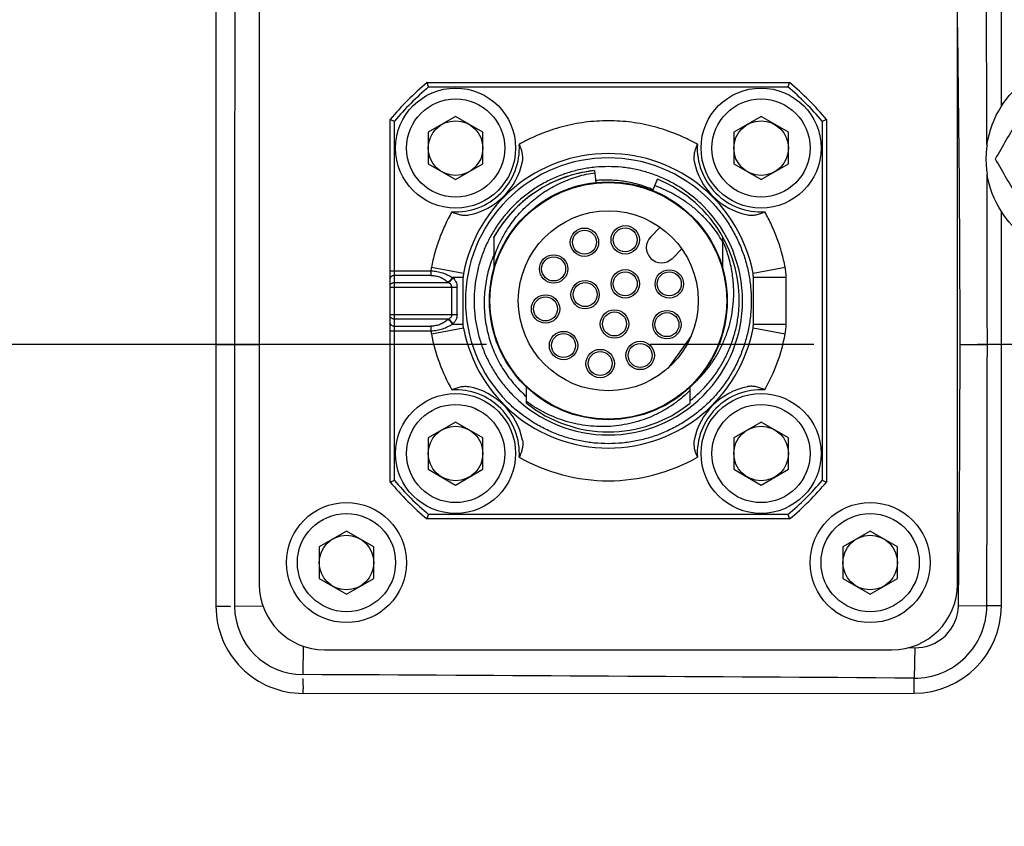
# Model space of a CAD drawing. Header units: millimetres. Extents: x 5828 to 6704, y 123 to 421.
# Tile 179 of 256: x 6532.65 to 6534.91, y 213.24 to 215.09. Entities that reach past the tile are written whole.
import ezdxf

# ---------------------------------------------------------------- set-up
doc = ezdxf.new("R2010")
doc.units = ezdxf.units.MM
doc.linetypes.add('CENTER', pattern=[0.6, 0.375, -0.075, 0.075, -0.075])
for name, color, linetype in [('中心线', 7, 'Continuous'), ('外形图', 7, 'Continuous'), ('尺寸标注', 7, 'Continuous'), ('运动范围', 7, 'Continuous')]:
    doc.layers.add(name, color=color, linetype=linetype)
doc.styles.add('微软雅黑', font='msyh.ttc', dxfattribs={"height": 1.5})
doc.dimstyles.new('尺寸标注_1_20比例', dxfattribs={"dimtxt": 1.5, "dimasz": 1.25, "dimexe": 0.5, "dimexo": 0.4, "dimgap": 0.5, "dimtad": 1, "dimdec": 1, "dimlfac": 20, "dimdsep": 46, "dimtxsty": '微软雅黑', "dimcen": 0.09, "dimadec": 0, "dimazin": 0, "dimtp": 0.01, "dimtm": 0.01, "dimtfac": 1, "dimtdec": 1, "dimtofl": 0, "dimtmove": 0, "dimatfit": 3, "dimfxl": 1, "dimtolj": 1, "dimarcsym": 0})

# ---------------------------------------------------------------- blocks, each defined once
blk = doc.blocks.new('*D1145')
at = {"layer": 'Defpoints', "color": 0}
for p in [(6564.9775, 227.1499), (6618.6004, 224.7716), (6488.2514, 214.3423), (6559.4529, 214.3423), (6635.7237, 214.3423)]:
    blk.add_point(p, dxfattribs=at)
at = {"layer": '尺寸标注', "color": 0, "lineweight": -2}
blk.add_arc((6559.4529, 214.3423), 13.9483, 15.13637, 174.86363, dxfattribs=at)
at = {"layer": '尺寸标注', "color": 0}
for points in [[(6572.7139, 217.9391), (6573.1206, 218.0298), (6573.1893, 216.7644)], [(6545.3524, 215.6004), (6545.7687, 215.5817), (6545.5045, 214.3423)]]:
    blk.add_solid(points, dxfattribs=at)
at = {"layer": '尺寸标注', "color": 0, "insert": (6557.2583, 229.4032), "char_height": 1.5, "attachment_point": 5, "rotation": 8.2904, "style": '微软雅黑'}
blk.add_mtext('\\A1;{\\fAlibaba PuHuiTi 3.0 55 Regular|b0|i0|c134|p18;-\\A1;170%%d}', dxfattribs=at)
blk = doc.blocks.new('*D1146')
at = {"layer": 'Defpoints', "color": 0}
for p in [(6488.2514, 214.3423), (6559.4529, 214.3423), (6635.7237, 214.3423), (6618.6004, 203.913), (6564.9841, 201.5194)]:
    blk.add_point(p, dxfattribs=at)
at = {"layer": '尺寸标注', "color": 0, "lineweight": -2}
blk.add_arc((6559.4529, 214.3423), 13.965, 185.13022, 344.86978, dxfattribs=at)
at = {"layer": '尺寸标注', "color": 0}
for points in [[(6545.7519, 213.1029), (6545.3356, 213.0842), (6545.4878, 214.3423)], [(6573.1371, 210.6519), (6572.7305, 210.7426), (6573.2057, 211.9173)]]:
    blk.add_solid(points, dxfattribs=at)
at = {"layer": '尺寸标注', "color": 0, "insert": (6555.4094, 202.3101), "char_height": 1.5, "attachment_point": 5, "rotation": 341.4248, "style": '微软雅黑'}
blk.add_mtext('\\A1;{\\fAlibaba PuHuiTi 3.0 55 Regular|b0|i0|c134|p18;+\\A1;170%%d}', dxfattribs=at)

msp = doc.modelspace()

# ---------------------------------------------------------------- linework, layer by layer
at = {"layer": '中心线', "linetype": 'CENTER', "ltscale": 5}
msp.add_line((6635.7237, 214.3423), (6488.2514, 214.3423), dxfattribs=at)
at = {"layer": '外形图', "linetype": 'ByBlock'}
for p, q in [((6533.2029, 216.0923), (6533.2029, 213.7923)), ((6534.8029, 213.7923), (6534.8029, 216.0923)), ((6533.5875, 214.9423), (6534.4182, 214.9423)), ((6533.5912, 214.9323), (6533.5875, 214.9423)), ((6533.5912, 214.9323), (6534.4146, 214.9323)), ((6534.4182, 214.9423), (6534.4146, 214.9323)), ((6533.5029, 214.027), (6533.5029, 214.8576)), ((6533.5029, 214.8576), (6533.5129, 214.854)), ((6533.6529, 214.8645), (6533.5904, 214.8284)), ((6533.7154, 214.8284), (6533.6529, 214.8645)), ((6534.3529, 214.8645), (6534.2904, 214.8284)), ((6534.4154, 214.8284), (6534.3529, 214.8645)), ((6534.4929, 214.854), (6534.5029, 214.8576)), ((6534.5029, 214.8576), (6534.5029, 214.027)), ((6533.5129, 214.0306), (6533.5129, 214.854)), ((6534.4929, 214.854), (6534.4929, 214.0306)), ((6533.5904, 214.8284), (6533.5904, 214.7562)), ((6533.7154, 214.7562), (6533.7154, 214.8284)), ((6534.2904, 214.8284), (6534.2904, 214.7562)), ((6534.4154, 214.7562), (6534.4154, 214.8284)), ((6533.5904, 214.7562), (6533.6529, 214.7201)), ((6533.6529, 214.7201), (6533.7154, 214.7562)), ((6534.2904, 214.7562), (6534.3529, 214.7201)), ((6534.3529, 214.7201), (6534.4154, 214.7562)), ((6533.967, 214.7401), (6533.967, 214.7401)), ((6533.9679, 214.7402), (6533.9679, 214.7402)), ((6533.9713, 214.7406), (6533.9711, 214.7406)), ((6533.9714, 214.7406), (6533.9713, 214.7406)), ((6533.9715, 214.7406), (6533.9714, 214.7406)), ((6533.9715, 214.7406), (6533.9744, 214.7133)), ((6533.8919, 214.721), (6533.8923, 214.7212)), ((6533.8923, 214.7212), (6533.8924, 214.7212)), ((6534.1049, 214.6949), (6534.1153, 214.7207)), ((6534.9036, 214.3423), (6534.9036, 214.6466)), ((6534.1218, 214.6108), (6534.1001, 214.589)), ((6533.7404, 214.5875), (6533.741, 214.5887)), ((6533.7404, 214.5875), (6533.7404, 214.5154)), ((6533.741, 214.5887), (6533.7418, 214.5901)), ((6533.7418, 214.5901), (6533.7426, 214.5915)), ((6533.7426, 214.5915), (6533.7435, 214.593)), ((6533.7435, 214.593), (6533.7441, 214.5941)), ((6533.7441, 214.5941), (6533.7448, 214.5953)), ((6533.7448, 214.5953), (6533.7456, 214.5966)), ((6533.7456, 214.5966), (6533.7464, 214.5979)), ((6533.7464, 214.5979), (6533.7472, 214.5992)), ((6533.7472, 214.5992), (6533.748, 214.6006)), ((6533.748, 214.6006), (6533.7489, 214.602)), ((6533.7489, 214.602), (6533.7498, 214.6034)), ((6533.7494, 214.6028), (6533.7494, 214.6028)), ((6533.7498, 214.6034), (6533.7507, 214.6049)), ((6533.7507, 214.6049), (6533.7517, 214.6064)), ((6533.7514, 214.6059), (6533.7515, 214.606)), ((6534.2654, 214.5154), (6534.2654, 214.588)), ((6534.1496, 214.5395), (6534.1713, 214.5613)), ((6533.6712, 214.505), (6533.5975, 214.5189)), ((6534.4082, 214.5189), (6534.3345, 214.505)), ((6533.5029, 214.511), (6533.5963, 214.511)), ((6533.5963, 214.5004), (6533.5129, 214.5004)), ((6533.5963, 214.511), (6533.5963, 214.5004)), ((6533.5029, 214.4736), (6533.6563, 214.4736)), ((6533.5129, 214.4842), (6533.6364, 214.4842)), ((6533.6441, 214.411), (6533.6441, 214.4736)), ((6533.6704, 214.4957), (6533.6454, 214.4957)), ((6533.6563, 214.411), (6533.6563, 214.4736)), ((6533.6704, 214.3889), (6533.6704, 214.4957)), ((6534.3354, 214.3889), (6534.3354, 214.4957)), ((6534.4104, 214.4957), (6534.3354, 214.4957)), ((6534.4104, 214.3889), (6534.4104, 214.4957)), ((6533.5029, 214.411), (6533.6441, 214.411)), ((6533.6441, 214.411), (6533.6563, 214.411)), ((6533.6364, 214.4004), (6533.5129, 214.4004)), ((6533.5129, 214.3842), (6533.5963, 214.3842)), ((6533.5963, 214.3842), (6533.5963, 214.3736)), ((6533.6454, 214.3889), (6533.6704, 214.3889)), ((6534.3354, 214.3889), (6534.4104, 214.3889)), ((6533.5029, 214.3736), (6533.5963, 214.3736)), ((6533.6712, 214.3796), (6533.5975, 214.3657)), ((6534.4082, 214.3657), (6534.3345, 214.3796)), ((6533.1038, 214.3423), (6533.2029, 214.3423)), ((6533.1038, 214.3423), (6533.1038, 213.7423)), ((6534.1922, 214.3605), (6534.1391, 214.2875)), ((6534.809, 214.3423), (6534.8714, 214.3423)), ((6534.9036, 214.3423), (6534.8714, 214.3423)), ((6534.9036, 213.743), (6534.9036, 214.3423)), ((6533.8154, 214.2078), (6533.8154, 214.2446)), ((6534.1904, 214.2078), (6534.1904, 214.2446)), ((6533.8154, 214.2081), (6533.8155, 214.208)), ((6533.6529, 214.1645), (6533.5904, 214.1284)), ((6533.7154, 214.1284), (6533.6529, 214.1645)), ((6534.3529, 214.1645), (6534.2904, 214.1284)), ((6534.4154, 214.1284), (6534.3529, 214.1645)), ((6533.5904, 214.1284), (6533.5904, 214.0562)), ((6533.7154, 214.0562), (6533.7154, 214.1284)), ((6534.2904, 214.1284), (6534.2904, 214.0562)), ((6534.4154, 214.0562), (6534.4154, 214.1284)), ((6533.5904, 214.0562), (6533.6529, 214.0201)), ((6533.6529, 214.0201), (6533.7154, 214.0562)), ((6534.2904, 214.0562), (6534.3529, 214.0201)), ((6534.3529, 214.0201), (6534.4154, 214.0562)), ((6533.5129, 214.0306), (6533.5029, 214.027)), ((6534.5029, 214.027), (6534.4929, 214.0306)), ((6533.5875, 213.9423), (6533.5912, 213.9523)), ((6534.4182, 213.9423), (6533.5875, 213.9423)), ((6534.4146, 213.9523), (6533.5912, 213.9523)), ((6534.4146, 213.9523), (6534.4182, 213.9423)), ((6533.4029, 213.9145), (6533.3404, 213.8784)), ((6533.4654, 213.8784), (6533.4029, 213.9145)), ((6534.6029, 213.9145), (6534.5404, 213.8784)), ((6534.6654, 213.8784), (6534.6029, 213.9145)), ((6533.3404, 213.8784), (6533.3404, 213.8062)), ((6533.4654, 213.8062), (6533.4654, 213.8784)), ((6534.5404, 213.8784), (6534.5404, 213.8062)), ((6534.6654, 213.8062), (6534.6654, 213.8784)), ((6533.3404, 213.8062), (6533.4029, 213.7701)), ((6533.4029, 213.7701), (6533.4654, 213.8062)), ((6534.5404, 213.8062), (6534.6029, 213.7701)), ((6534.6029, 213.7701), (6534.6654, 213.8062)), ((6533.2116, 213.7423), (6533.1466, 213.742)), ((6534.8051, 213.7437), (6534.8701, 213.7429)), ((6533.304, 213.6506), (6533.303, 213.5855)), ((6533.3529, 213.6423), (6534.6529, 213.6423)), ((6534.6913, 213.6475), (6534.705, 213.6472)), ((6534.705, 213.6472), (6534.7035, 213.5774)), ((6533.3037, 213.5425), (6534.7038, 213.5431))]:
    msp.add_line(p, q, dxfattribs=at)
msp.add_lwpolyline([(6533.7517, 214.6064), (6533.7527, 214.6079), (6533.7528, 214.6081)], dxfattribs=at)
for centre, radius in [((6533.6529, 214.7923), 0.1375), ((6534.3529, 214.7923), 0.1375), ((6533.6529, 214.7923), 0.1125), ((6534.3529, 214.7923), 0.1125), ((6533.6529, 214.7923), 0.0625), ((6534.3529, 214.7923), 0.0625), ((6534.0029, 214.4423), 0.2725), ((6534.0029, 214.4423), 0.2712), ((6534.0029, 214.4423), 0.2062), ((6533.9482, 214.5766), 0.0325), ((6534.0416, 214.582), 0.0325), ((6534.0416, 214.582), 0.0275), ((6533.9482, 214.5766), 0.0275), ((6533.8776, 214.5153), 0.0325), ((6533.8776, 214.5153), 0.0275), ((6534.0417, 214.4812), 0.0325), ((6534.0417, 214.4812), 0.0275), ((6534.1426, 214.481), 0.0325), ((6534.1426, 214.481), 0.0275), ((6533.9497, 214.4565), 0.0325), ((6533.9497, 214.4565), 0.0275), ((6533.8591, 214.4237), 0.0325), ((6533.8591, 214.4237), 0.0275), ((6534.0171, 214.3892), 0.0325), ((6534.0171, 214.3892), 0.0275), ((6534.1372, 214.3877), 0.0325), ((6534.1372, 214.3877), 0.0275), ((6533.9003, 214.3398), 0.0325), ((6533.9003, 214.3398), 0.0275), ((6534.0759, 214.317), 0.0325), ((6534.0759, 214.317), 0.0275), ((6533.9842, 214.2985), 0.0325), ((6533.9842, 214.2985), 0.0275), ((6533.6529, 214.0923), 0.1375), ((6534.3529, 214.0923), 0.1375), ((6533.6529, 214.0923), 0.1125), ((6534.3529, 214.0923), 0.1125), ((6533.6529, 214.0923), 0.0625), ((6534.3529, 214.0923), 0.0625), ((6533.4029, 213.8423), 0.1375), ((6534.6029, 213.8423), 0.1375), ((6533.4029, 213.8423), 0.1125), ((6534.6029, 213.8423), 0.1125), ((6533.4029, 213.8423), 0.0625), ((6534.6029, 213.8423), 0.0625)]:
    msp.add_circle(centre, radius, dxfattribs=at)
for centre, radius, start, end in [((7193.3672, 213.9117), 660.2212, 179.8063724, 179.9626317), ((6210.0827, 213.5254), 324.7904, 0.224812, 0.461525), ((6485.0318, 214.3225), 49.7772, 0.0228, 0.87294), ((6534.0029, 214.4423), 0.65, 129.7151, 140.2849), ((6534.0029, 214.4423), 0.64, 130.0374, 139.9626), ((6534.0029, 214.4423), 0.64, 40.0374, 49.9626), ((6534.0029, 214.4423), 0.65, 39.7151, 50.2849), ((6571.6622, 193.6587), 42.4004, 150.00648, 150.14291), ((6533.6529, 214.7923), 0.1462, 266.6537, 3.3409), ((6534.3529, 214.7923), 0.1462, 176.6591, 273.3463), ((6535.0899, 214.7672), 0.2216, 171.5269, 179.9879), ((6534.0029, 214.4423), 0.3375, 10.7012, 169.2987), ((6534.0029, 214.4423), 0.3275, 45.0011, 224.9988), ((6535.0899, 214.7673), 0.2217, 179.997, 188.8141), ((6574.432, 237.4702), 45.5963, 209.86187, 209.98874), ((6533.6529, 214.7923), 0.1562, 281.3263, 348.6738), ((6534.3529, 214.7923), 0.1562, 191.3262, 258.6737), ((6534.0029, 214.4423), 0.3, 95.9999, 151.0454), ((6534.0026, 214.4427), 0.2995, 109.267, 113.5015), ((6534.0027, 214.4425), 0.2997, 108.8381, 112.72), ((6534.003, 214.442), 0.3003, 108.08, 111.7288), ((6534.003, 214.4421), 0.3003, 107.9932, 111.608), ((6534.0026, 214.443), 0.2992, 101.2088, 103.1666), ((6534.0027, 214.443), 0.2993, 101.1399, 103.0582), ((6534.0029, 214.4419), 0.3004, 98.1802, 101.2073), ((6534.0029, 214.4418), 0.3004, 98.0197, 101.1384), ((6534.0027, 214.4431), 0.2992, 96.8536, 98.9174), ((6534.0027, 214.4429), 0.2994, 96.6841, 98.695), ((6391.6583, 214.3381), 143.2131, 0.001672, 0.158161), ((6534.0033, 214.4413), 0.3011, 115.5946, 117.7055), ((6534.0029, 214.4421), 0.3002, 112.552, 115.9709), ((6534.0035, 214.441), 0.3014, 111.7275, 115.6689), ((6534.0029, 214.4423), 0.3003, 29.0411, 68), ((6534.0023, 214.4428), 0.2993, 128.0567, 132.8788), ((6534.0033, 214.4418), 0.3007, 127.3736, 130.9763), ((6534.0033, 214.4418), 0.3006, 127.3054, 130.8526), ((6534.0026, 214.4428), 0.2994, 125.3523, 127.3718), ((6534.0025, 214.4429), 0.2993, 125.2658, 127.3037), ((6534.0023, 214.4428), 0.2992, 132.5657, 137.3998), ((6534.0023, 214.4427), 0.2993, 132.4043, 136.8822), ((6534.0029, 214.4423), 0.3075, 225.0049, 44.9948), ((6534.0037, 214.4414), 0.3013, 132.0786, 135.2795), ((6534.0037, 214.4413), 0.3013, 132.0006, 135.1352), ((6534.0031, 214.4419), 0.3005, 131.66, 132.4066), ((6534.0038, 214.4413), 0.3014, 130.8516, 132.0789), ((6534.0024, 214.4426), 0.2994, 136.9491, 140.6462), ((6534.0024, 214.4426), 0.2995, 136.8868, 140.2726), ((6534.0032, 214.4419), 0.3005, 135.2801, 136.9503), ((6534.0033, 214.4418), 0.3006, 135.1357, 136.8878), ((6534.0023, 214.4428), 0.2993, 141.7148, 146.3987), ((6534.0032, 214.442), 0.3005, 148.6587, 151.0989), ((6534.0032, 214.442), 0.3004, 148.9099, 151.1093), ((6534.004, 214.4417), 0.3013, 146.9611, 151.0748), ((6534.004, 214.4416), 0.3013, 147.6701, 151.0849), ((6534.0021, 214.4427), 0.2991, 147.29, 149.3494), ((6534.0035, 214.4419), 0.3008, 146.5973, 147.6615), ((6534.1248, 214.5643), 0.035, 135, 315), ((6534.0029, 214.4423), 0.3, 355.973, 28.9567), ((6533.7204, 214.4957), 0.05, 169.2976, 180), ((6534.2854, 214.4957), 0.05, 0, 10.7011), ((6533.5954, 214.4404), 0.06, 46.8654, 48.1158), ((6533.6039, 214.4378), 0.0712, 53.1477, 54.3522), ((6533.5954, 214.4442), 0.06, 311.8808, 313.1321), ((6533.6035, 214.4473), 0.0719, 305.6531, 306.8468), ((6534.2854, 214.3889), 0.05, 349.2999, 359.9993), ((6534.2861, 214.3888), 0.1242, 349.2408, 0.0311), ((6533.7204, 214.3889), 0.125, 187.0403, 190.6971), ((6534.0029, 214.4423), 0.4125, 190.7013, 209.6396), ((6534.0029, 214.4423), 0.3375, 190.7012, 349.2988), ((6534.0029, 214.4423), 0.4125, 330.3604, 349.2915), ((6486.7626, 214.353), 48.0463, 359.27346, 359.98729), ((6385.8354, 214.3533), 149.036, 359.765351, 359.995783), ((6533.6529, 214.0923), 0.1462, 356.658, 93.342), ((6533.6529, 214.0923), 0.1562, 11.3268, 78.6732), ((6534.0084, 214.4407), 0.2913, 224.0143, 228.5009), ((6534.3529, 214.0923), 0.1562, 101.3268, 168.6732), ((6534.3529, 214.0923), 0.1462, 86.658, 183.342), ((6534.0029, 214.4423), 0.3003, 231.3511, 308.6441), ((6534.0029, 214.4423), 0.4125, 240.3604, 299.6396), ((6534.0029, 214.4423), 0.65, 219.7151, 230.2849), ((6534.0029, 214.4423), 0.64, 220.0374, 229.9626), ((6534.0029, 214.4423), 0.64, 310.0374, 319.9626), ((6534.0029, 214.4423), 0.65, 309.7151, 320.2849), ((6533.3529, 213.7923), 0.15, 180, 270), ((6534.6529, 213.7923), 0.15, 270, 0), ((6533.3035, 213.7423), 0.1997, 180.0031, 270.0654), ((6533.3032, 213.7421), 0.1566, 180.0441, 269.9375), ((6534.7042, 213.7433), 0.166, 269.7796, 359.8595), ((6534.7038, 213.743), 0.1999, 270.0179, 0.01), ((6534.9012, 210.2078), 3.5352, 89.9611, 90.5046), ((6530.2517, -430.1228), 643.7156, 89.6037469, 89.7284056)]:
    msp.add_arc(centre, radius, start, end, dxfattribs=at)
for points in [[(6533.1033, 216.1417), (6533.1037, 215.5419), (6533.1038, 214.9421), (6533.1038, 214.3423)], [(6534.9036, 214.888), (6534.9037, 215.3056), (6534.9039, 215.7233), (6534.9041, 216.1409)], [(6534.9036, 214.888), (6534.918, 214.9107), (6534.9369, 214.931), (6534.9583, 214.9472)], [(6534.8706, 214.7999), (6534.8753, 214.8309), (6534.8868, 214.8615), (6534.9036, 214.888)], [(6534.9036, 214.6466), (6534.887, 214.6727), (6534.8756, 214.7028), (6534.8708, 214.7333)], [(6534.9583, 214.5874), (6534.9369, 214.6035), (6534.918, 214.6239), (6534.9036, 214.6466)], [(6533.6712, 214.3796), (6533.6707, 214.3827), (6533.6705, 214.3858), (6533.6704, 214.3889)], [(6533.1461, 214.3423), (6533.1461, 214.1422), (6533.1463, 213.9421), (6533.1466, 213.742)], [(6534.7038, 213.5431), (6534.7038, 213.5545), (6534.7038, 213.566), (6534.7035, 213.5774)]]:
    msp.add_open_spline(points, degree=3, dxfattribs=at)
for points, knots in [([(6534.2069, 214.8008), (6534.1991, 214.8052), (6534.1834, 214.8135), (6534.1509, 214.828), (6534.1087, 214.8422), (6534.0562, 214.8525), (6534.0029, 214.8559), (6533.9495, 214.8525), (6533.8971, 214.8422), (6533.8548, 214.828), (6533.8223, 214.8135), (6533.8066, 214.8052), (6533.7989, 214.8008)], [0, 0, 0, 0, 0.062523, 0.125049, 0.250033, 0.375016, 0.5, 0.624984, 0.749967, 0.874951, 0.937477, 1, 1, 1, 1]), ([(6533.8024, 214.7923), (6533.8022, 214.793), (6533.8016, 214.7944), (6533.8007, 214.7966), (6533.7998, 214.7987), (6533.7992, 214.8001), (6533.7989, 214.8008)], [0, 0, 0, 0, 0.249187, 0.499082, 0.749421, 1, 1, 1, 1]), ([(6533.8061, 214.7616), (6533.8066, 214.7641), (6533.8071, 214.7692), (6533.8066, 214.7769), (6533.805, 214.7847), (6533.8034, 214.7898), (6533.8024, 214.7923)], [0, 0, 0, 0, 0.242372, 0.48907, 0.741803, 1, 1, 1, 1]), ([(6534.2033, 214.7923), (6534.2024, 214.7898), (6534.2007, 214.7847), (6534.1991, 214.7769), (6534.1986, 214.7692), (6534.1992, 214.7641), (6534.1996, 214.7616)], [0, 0, 0, 0, 0.25819, 0.510934, 0.757629, 1, 1, 1, 1]), ([(6534.2069, 214.8008), (6534.2065, 214.8001), (6534.2059, 214.7987), (6534.205, 214.7966), (6534.2041, 214.7944), (6534.2036, 214.793), (6534.2033, 214.7923)], [0, 0, 0, 0, 0.250571, 0.500926, 0.750799, 1, 1, 1, 1]), ([(6534.2203, 214.6597), (6534.2132, 214.6668), (6534.1983, 214.6804), (6534.174, 214.6984), (6534.1481, 214.7139), (6534.1207, 214.7268), (6534.0923, 214.737), (6534.063, 214.7444), (6534.0331, 214.7488), (6534.0029, 214.7503), (6533.9727, 214.7488), (6533.9428, 214.7444), (6533.9135, 214.737), (6533.885, 214.7268), (6533.8577, 214.7139), (6533.8317, 214.6984), (6533.8075, 214.6804), (6533.7851, 214.6601), (6533.7648, 214.6377), (6533.7468, 214.6134), (6533.7312, 214.5875), (6533.7183, 214.5602), (6533.7081, 214.5317), (6533.7008, 214.5024), (6533.6963, 214.4725), (6533.6949, 214.4423), (6533.6963, 214.4121), (6533.7008, 214.3822), (6533.7081, 214.3529), (6533.7183, 214.3244), (6533.7312, 214.2971), (6533.7468, 214.2712), (6533.7648, 214.2469), (6533.7783, 214.232), (6533.7854, 214.2248)], [0, 0, 0, 0, 0.03125, 0.0625, 0.09375, 0.125, 0.15625, 0.1875, 0.21875, 0.25, 0.28125, 0.3125, 0.34375, 0.375, 0.40625, 0.4375, 0.46875, 0.5, 0.53125, 0.5625, 0.59375, 0.625, 0.65625, 0.6875, 0.71875, 0.75, 0.78125, 0.8125, 0.84375, 0.875, 0.90625, 0.9375, 0.96875, 1, 1, 1, 1]), ([(6533.7404, 214.5394), (6533.7424, 214.5457), (6533.7468, 214.5583), (6533.7548, 214.5766), (6533.7641, 214.5944), (6533.7747, 214.6114), (6533.7864, 214.6276), (6533.7992, 214.643), (6533.8131, 214.6574), (6533.8279, 214.6709), (6533.8436, 214.6833), (6533.8657, 214.6983), (6533.8893, 214.7109), (6533.9139, 214.7211), (6533.9392, 214.7295), (6533.9588, 214.7339), (6533.972, 214.7359)], [0, 0, 0, 0, 0.062507, 0.125018, 0.187526, 0.250036, 0.312544, 0.375053, 0.437562, 0.500072, 0.562581, 0.62509, 0.750034, 0.812544, 0.875052, 1, 1, 1, 1]), ([(6534.1057, 214.6969), (6534.0954, 214.7013), (6534.0742, 214.7088), (6534.0412, 214.7162), (6534.0076, 214.7194), (6533.9851, 214.7188), (6533.9739, 214.7179)], [0, 0, 0, 0, 0.250005, 0.500004, 0.75, 1, 1, 1, 1]), ([(6534.1095, 214.7062), (6534.1176, 214.7033), (6534.1337, 214.6969), (6534.1569, 214.6851), (6534.1789, 214.6712), (6534.1995, 214.6554), (6534.2186, 214.6378), (6534.242, 214.6123), (6534.2568, 214.5908), (6534.2654, 214.5758)], [0, 0, 0, 0, 0.125031, 0.250059, 0.37509, 0.50012, 0.625151, 0.750183, 1, 1, 1, 1]), ([(6534.2344, 214.6739), (6534.242, 214.6663), (6534.2564, 214.6504), (6534.2756, 214.6245), (6534.2921, 214.5969), (6534.3059, 214.5678), (6534.3168, 214.5375), (6534.3246, 214.5063), (6534.3293, 214.4744), (6534.3309, 214.4423), (6534.3293, 214.4101), (6534.3246, 214.3783), (6534.3168, 214.3471), (6534.3059, 214.3168), (6534.2922, 214.2877), (6534.2756, 214.2601), (6534.2564, 214.2342), (6534.2348, 214.2103), (6534.211, 214.1887), (6534.1851, 214.1695), (6534.1575, 214.153), (6534.1284, 214.1392), (6534.0981, 214.1284), (6534.0669, 214.1206), (6534.035, 214.1158), (6534.0029, 214.1143), (6533.9707, 214.1158), (6533.9389, 214.1206), (6533.9076, 214.1284), (6533.8773, 214.1392), (6533.8482, 214.153), (6533.8206, 214.1696), (6533.7948, 214.1887), (6533.7789, 214.2031), (6533.7713, 214.2107)], [0, 0, 0, 0, 0.03125, 0.0625, 0.09375, 0.125, 0.15625, 0.1875, 0.21875, 0.25, 0.28125, 0.3125, 0.34375, 0.375, 0.40625, 0.4375, 0.46875, 0.5, 0.53125, 0.5625, 0.59375, 0.625, 0.65625, 0.6875, 0.71875, 0.75, 0.78125, 0.8125, 0.84375, 0.875, 0.90625, 0.9375, 0.96875, 1, 1, 1, 1]), ([(6533.6443, 214.6463), (6533.6387, 214.6364), (6533.6309, 214.6212), (6533.6218, 214.6004), (6533.6135, 214.5793), (6533.6048, 214.5522), (6533.5996, 214.5301), (6533.5975, 214.5189)], [0, 0, 0, 0, 0.249989, 0.375007, 0.500027, 0.750012, 1, 1, 1, 1]), ([(6533.6443, 214.6463), (6533.6475, 214.6448), (6533.6539, 214.6422), (6533.6638, 214.6392), (6533.6721, 214.6381), (6533.6787, 214.6383), (6533.682, 214.6388), (6533.6835, 214.6391)], [0, 0, 0, 0, 0.25873, 0.512787, 0.759366, 0.8802, 1, 1, 1, 1]), ([(6534.3222, 214.6391), (6534.3238, 214.6388), (6534.327, 214.6383), (6534.3336, 214.6381), (6534.342, 214.6392), (6534.3518, 214.6422), (6534.3582, 214.6448), (6534.3614, 214.6463)], [0, 0, 0, 0, 0.1198, 0.240632, 0.487212, 0.74127, 1, 1, 1, 1]), ([(6534.4082, 214.5191), (6534.406, 214.5302), (6534.4009, 214.5523), (6534.3922, 214.5794), (6534.3839, 214.6005), (6534.3748, 214.6213), (6534.367, 214.6364), (6534.3614, 214.6463)], [0, 0, 0, 0, 0.249988, 0.499973, 0.624993, 0.750011, 1, 1, 1, 1]), ([(6534.2897, 214.4423), (6534.2905, 214.4539), (6534.2906, 214.4773), (6534.2865, 214.5121), (6534.2783, 214.5462), (6534.2701, 214.5681), (6534.2654, 214.5788)], [0, 0, 0, 0, 0.249986, 0.499981, 0.74998, 1, 1, 1, 1]), ([(6533.7404, 214.5469), (6533.735, 214.5342), (6533.7262, 214.5078), (6533.7188, 214.4668), (6533.7178, 214.432), (6533.72, 214.4044), (6533.7242, 214.377), (6533.7313, 214.3501), (6533.7414, 214.3243), (6533.7532, 214.2992), (6533.7678, 214.2755), (6533.7848, 214.2536), (6533.7941, 214.2433), (6533.7989, 214.2383)], [0, 0, 0, 0, 0.124968, 0.249934, 0.374903, 0.437429, 0.499955, 0.624924, 0.68745, 0.749976, 0.874947, 0.937474, 1, 1, 1, 1]), ([(6533.5975, 214.5189), (6533.5974, 214.5182), (6533.5972, 214.5169), (6533.5967, 214.5143), (6533.5965, 214.5123), (6533.5963, 214.511)], [0, 0, 0, 0, 0.250003, 0.500011, 1, 1, 1, 1]), ([(6534.4104, 214.4957), (6534.4104, 214.4996), (6534.41, 214.5074), (6534.4089, 214.5152), (6534.4082, 214.5191)], [0, 0, 0, 0, 0.499999, 1, 1, 1, 1]), ([(6533.5129, 214.5004), (6533.5116, 214.5004), (6533.5091, 214.5001), (6533.5063, 214.4988), (6533.5045, 214.4973), (6533.5036, 214.4961), (6533.503, 214.4947), (6533.5029, 214.4938), (6533.5029, 214.4933)], [0, 0, 0, 0, 0.287049, 0.553568, 0.675502, 0.789331, 0.896544, 1, 1, 1, 1]), ([(6533.5963, 214.511), (6533.5987, 214.511), (6533.6033, 214.5106), (6533.6102, 214.5097), (6533.617, 214.5083), (6533.6234, 214.5064), (6533.6294, 214.5041), (6533.6351, 214.5015), (6533.6404, 214.4987), (6533.6438, 214.4967), (6533.6454, 214.4957)], [0, 0, 0, 0, 0.135447, 0.269697, 0.401589, 0.530135, 0.654599, 0.774515, 0.88969, 1, 1, 1, 1]), ([(6533.5963, 214.5004), (6533.6001, 214.5004), (6533.6059, 214.4999), (6533.6132, 214.498), (6533.6184, 214.4962), (6533.6232, 214.4939), (6533.629, 214.4904), (6533.633, 214.4873), (6533.6354, 214.4851)], [0, 0, 0, 0, 0.267715, 0.39869, 0.526337, 0.650191, 0.770201, 1, 1, 1, 1]), ([(6533.5029, 214.4771), (6533.5029, 214.4775), (6533.503, 214.4785), (6533.5035, 214.4798), (6533.5045, 214.4811), (6533.5058, 214.4822), (6533.5074, 214.4831), (6533.5097, 214.4839), (6533.5116, 214.4842), (6533.5129, 214.4842)], [0, 0, 0, 0, 0.096278, 0.201708, 0.318216, 0.446001, 0.582833, 0.724383, 1, 1, 1, 1]), ([(6533.6454, 214.4957), (6533.6449, 214.4946), (6533.6436, 214.4925), (6533.6412, 214.4896), (6533.6385, 214.487), (6533.6365, 214.4857), (6533.6354, 214.4851)], [0, 0, 0, 0, 0.247417, 0.50403, 0.758562, 1, 1, 1, 1]), ([(6533.6466, 214.4948), (6533.6461, 214.4937), (6533.6448, 214.4915), (6533.6423, 214.4886), (6533.6395, 214.4861), (6533.6374, 214.4848), (6533.6364, 214.4842)], [0, 0, 0, 0, 0.246166, 0.502413, 0.757411, 1, 1, 1, 1]), ([(6533.6441, 214.4736), (6533.6441, 214.4742), (6533.6439, 214.4754), (6533.6436, 214.4769), (6533.6431, 214.478), (6533.6427, 214.4787), (6533.6422, 214.4795), (6533.6415, 214.4804), (6533.6407, 214.4812), (6533.6399, 214.482), (6533.6393, 214.4825), (6533.6386, 214.483), (6533.6376, 214.4836), (6533.6369, 214.484), (6533.6364, 214.4842)], [0, 0, 0, 0, 0.131872, 0.261927, 0.326021, 0.389413, 0.45223, 0.514421, 0.636821, 0.697366, 0.757789, 0.818301, 0.878847, 1, 1, 1, 1]), ([(6533.6466, 214.4948), (6533.6481, 214.4937), (6533.6501, 214.4918), (6533.6523, 214.4887), (6533.6542, 214.4852), (6533.6559, 214.4801), (6533.6563, 214.4758), (6533.6563, 214.4736)], [0, 0, 0, 0, 0.225999, 0.343035, 0.464599, 0.723603, 1, 1, 1, 1]), ([(6534.2, 214.2542), (6534.2066, 214.2602), (6534.2191, 214.2728), (6534.236, 214.2935), (6534.2509, 214.3158), (6534.2634, 214.3394), (6534.2738, 214.364), (6534.2817, 214.3895), (6534.2871, 214.4157), (6534.2891, 214.4334), (6534.2897, 214.4423)], [0, 0, 0, 0, 0.124986, 0.249972, 0.374968, 0.499968, 0.624969, 0.749976, 0.874987, 1, 1, 1, 1]), ([(6533.5129, 214.4004), (6533.5116, 214.4004), (6533.5091, 214.4007), (6533.5063, 214.402), (6533.5045, 214.4035), (6533.5036, 214.4047), (6533.503, 214.4061), (6533.5029, 214.407), (6533.5029, 214.4075)], [0, 0, 0, 0, 0.287049, 0.553568, 0.675502, 0.789331, 0.896544, 1, 1, 1, 1]), ([(6533.6441, 214.411), (6533.6441, 214.4098), (6533.6437, 214.4074), (6533.6419, 214.4043), (6533.6394, 214.402), (6533.6374, 214.4009), (6533.6364, 214.4004)], [0, 0, 0, 0, 0.261443, 0.513104, 0.757184, 1, 1, 1, 1]), ([(6533.6563, 214.411), (6533.6563, 214.4088), (6533.6559, 214.4045), (6533.6542, 214.3994), (6533.6523, 214.3958), (6533.6506, 214.3935), (6533.6488, 214.3915), (6533.6474, 214.3903), (6533.6466, 214.3898)], [0, 0, 0, 0, 0.276286, 0.535195, 0.656693, 0.773694, 0.887652, 1, 1, 1, 1]), ([(6534.1904, 214.2134), (6534.1983, 214.2197), (6534.2097, 214.2297), (6534.2238, 214.2442), (6534.2372, 214.2593), (6534.2524, 214.2795), (6534.2682, 214.3055), (6534.2811, 214.333), (6534.2913, 214.3616), (6534.2985, 214.3911), (6534.3012, 214.4112), (6534.3021, 214.4213)], [0, 0, 0, 0, 0.124995, 0.187512, 0.250029, 0.375024, 0.500019, 0.625014, 0.75001, 0.875004, 1, 1, 1, 1]), ([(6533.5029, 214.3913), (6533.5029, 214.3908), (6533.503, 214.3898), (6533.5036, 214.3885), (6533.5045, 214.3873), (6533.5063, 214.3858), (6533.5091, 214.3845), (6533.5116, 214.3842), (6533.5129, 214.3842)], [0, 0, 0, 0, 0.103456, 0.210669, 0.324498, 0.446432, 0.712951, 1, 1, 1, 1]), ([(6533.6354, 214.3995), (6533.6342, 214.3984), (6533.6317, 214.3963), (6533.6276, 214.3934), (6533.6232, 214.3907), (6533.6184, 214.3884), (6533.6132, 214.3866), (6533.6059, 214.3848), (6533.6001, 214.3842), (6533.5963, 214.3842)], [0, 0, 0, 0, 0.113436, 0.229856, 0.349877, 0.473723, 0.601409, 0.732384, 1, 1, 1, 1]), ([(6533.5963, 214.3736), (6533.5987, 214.3736), (6533.6033, 214.3739), (6533.6102, 214.3749), (6533.6169, 214.3764), (6533.6234, 214.3783), (6533.6294, 214.3805), (6533.6369, 214.3839), (6533.6421, 214.3868), (6533.6454, 214.3889)], [0, 0, 0, 0, 0.135455, 0.269715, 0.401621, 0.530178, 0.654635, 0.774525, 1, 1, 1, 1]), ([(6533.6354, 214.3995), (6533.6365, 214.3989), (6533.6385, 214.3976), (6533.6412, 214.395), (6533.6436, 214.3921), (6533.6449, 214.39), (6533.6454, 214.3889)], [0, 0, 0, 0, 0.241438, 0.495969, 0.752582, 1, 1, 1, 1]), ([(6533.6364, 214.4004), (6533.6374, 214.3998), (6533.6395, 214.3985), (6533.6423, 214.3959), (6533.6448, 214.393), (6533.6461, 214.3909), (6533.6466, 214.3898)], [0, 0, 0, 0, 0.242583, 0.49758, 0.753829, 1, 1, 1, 1]), ([(6533.6443, 214.2383), (6533.6475, 214.2398), (6533.6539, 214.2424), (6533.6638, 214.2453), (6533.6721, 214.2464), (6533.6787, 214.2463), (6533.682, 214.2458), (6533.6835, 214.2455)], [0, 0, 0, 0, 0.258731, 0.512786, 0.759363, 0.880195, 1, 1, 1, 1]), ([(6534.1904, 214.2374), (6534.1844, 214.2313), (6534.1718, 214.2197), (6534.1514, 214.2041), (6534.1297, 214.1905), (6534.1069, 214.1789), (6534.083, 214.1694), (6534.0585, 214.1621), (6534.0333, 214.157), (6534.0079, 214.1542), (6533.9822, 214.1537), (6533.9567, 214.1554), (6533.9313, 214.1594), (6533.9065, 214.1656), (6533.8822, 214.174), (6533.8588, 214.1844), (6533.8364, 214.1969), (6533.8222, 214.2064), (6533.8154, 214.2115)], [0, 0, 0, 0, 0.062499, 0.124998, 0.187497, 0.249997, 0.312496, 0.374996, 0.437496, 0.499996, 0.562496, 0.624996, 0.687496, 0.749997, 0.812497, 0.874998, 0.937499, 1, 1, 1, 1]), ([(6534.3614, 214.2383), (6534.3582, 214.2398), (6534.3518, 214.2424), (6534.3419, 214.2453), (6534.3336, 214.2464), (6534.327, 214.2463), (6534.3238, 214.2458), (6534.3222, 214.2455)], [0, 0, 0, 0, 0.258731, 0.512786, 0.759363, 0.880195, 1, 1, 1, 1]), ([(6533.8061, 214.123), (6533.8066, 214.1205), (6533.8071, 214.1154), (6533.8066, 214.1076), (6533.805, 214.0999), (6533.8033, 214.0948), (6533.8024, 214.0923)], [0, 0, 0, 0, 0.242377, 0.489073, 0.741817, 1, 1, 1, 1]), ([(6534.1997, 214.123), (6534.1992, 214.1205), (6534.1986, 214.1154), (6534.1991, 214.1076), (6534.2007, 214.0999), (6534.2024, 214.0948), (6534.2033, 214.0923)], [0, 0, 0, 0, 0.242375, 0.489069, 0.741808, 1, 1, 1, 1]), ([(6533.8024, 214.0923), (6533.8021, 214.0916), (6533.8016, 214.0901), (6533.8007, 214.088), (6533.7998, 214.0859), (6533.7992, 214.0845), (6533.7989, 214.0838)], [0, 0, 0, 0, 0.249208, 0.499089, 0.749431, 1, 1, 1, 1]), ([(6534.2033, 214.0923), (6534.2036, 214.0916), (6534.2047, 214.0887), (6534.2059, 214.0859), (6534.2069, 214.0838)], [0, 0, 0, 0, 0.249217, 1, 1, 1, 1]), ([(6533.1038, 213.7423), (6533.1144, 213.7423), (6533.1151, 213.743), (6533.1381, 213.742), (6533.1375, 213.742)], [0, 0, 0, 0, 0.946868, 1, 1, 1, 1]), ([(6534.705, 213.6472), (6534.7301, 213.6467), (6534.7829, 213.6666), (6534.8048, 213.7186), (6534.8051, 213.7437)], [0, 0, 0, 0, 0.500123, 1, 1, 1, 1]), ([(6533.3037, 213.5425), (6533.3037, 213.5532), (6533.3049, 213.5542), (6533.3032, 213.5772), (6533.303, 213.5765)], [0, 0, 0, 0, 0.937892, 1, 1, 1, 1])]:
    msp.add_open_spline(points, degree=3, knots=knots, dxfattribs=at)
at = {"layer": '运动范围'}
msp.add_arc((6559.4529, 214.3423), 60.06, 10, 350, dxfattribs=at)

# ---------------------------------------------------------------- dimensions: what is measured, and where the dimension line sits
at = {"layer": '尺寸标注'}
for base, line2, text, picture, middle in [((6564.9775, 227.1499), ((6559.4529, 214.3423), (6618.6004, 224.7716)), '\\A1;{\\fAlibaba PuHuiTi 3.0 55 Regular|b0|i0|c134|p18;-<>}', '*D1145', (6557.4417, 228.1449)), ((6564.9841, 201.5194), ((6559.4529, 214.3423), (6618.6004, 203.913)), '\\A1;{\\fAlibaba PuHuiTi 3.0 55 Regular|b0|i0|c134|p18;+<>}', '*D1146', (6555.0043, 201.1047))]:
    dim = msp.add_angular_dim_2l(base=base, line1=((6635.7237, 214.3423), (6488.2514, 214.3423)), line2=line2, text=text, dimstyle='尺寸标注_1_20比例', dxfattribs=at)
    dim.commit()
    dim.dimension.update_dxf_attribs({"geometry": picture, "text_midpoint": middle, "dimtype": 162})

doc.saveas('drawing.dxf')
